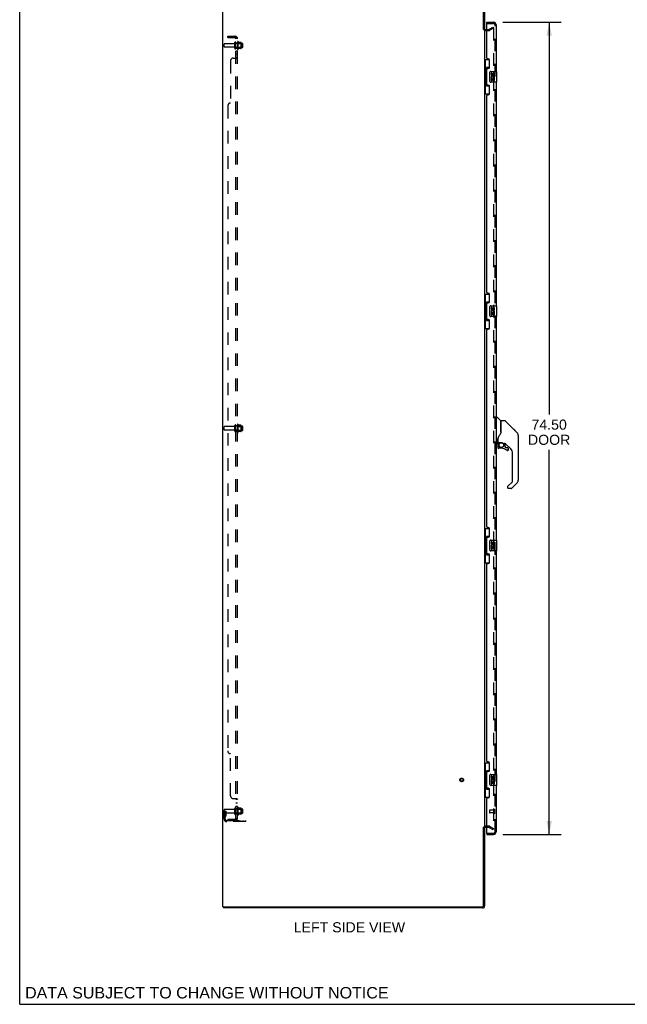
# Model space of a CAD drawing. Header units: inches. Extents: x 0 to 210, y 0 to 136.
# Tile 1 of 23: x 0 to 56, y 0 to 90. Entities that reach past the tile are written whole.
import ezdxf

# ---------------------------------------------------------------- set-up
doc = ezdxf.new("R2010")
doc.units = ezdxf.units.IN
doc.header["$LTSCALE"] = 11.54725
doc.header["$MEASUREMENT"] = 0
doc.linetypes.add('HIDDEN', pattern=[0.2, 0.1, -0.1])
doc.layers.get('0').update_dxf_attribs({"linetype": 'CONTINUOUS'})
for name, color, linetype in [('DEFAULT_2', 8, 'HIDDEN'), ('DIMENSIONS', 7, 'CONTINUOUS'), ('DOOR_ASSEMBLY', 7, 'CONTINUOUS'), ('SUBPANEL', 7, 'CONTINUOUS')]:
    doc.layers.add(name, color=color, linetype=linetype)
doc.styles.get("Standard").update_dxf_attribs({"font": 'arial.ttf'})
doc.dimstyles.new('DIMSTYLE_1', dxfattribs={"dimtxt": 0.92625, "dimasz": 1.235, "dimexe": 0.09, "dimexo": 0.07, "dimgap": 0.0375, "dimtad": 0, "dimtih": 1, "dimtoh": 1, "dimzin": 4, "dimdsep": 46, "dimtxsty": 'Standard', "dimblk": '_FILLED', "dimblk1": '_FILLED', "dimblk2": '_FILLED', "dimcen": 0.09, "dimadec": 3, "dimazin": 1, "dimtfac": 1, "dimtdec": 3, "dimtofl": 0, "dimtmove": 0, "dimatfit": 3, "dimldrblk": '_FILLED', "dimfxl": 0, "dimtolj": 1, "dimtzin": 4, "dimarcsym": 0})

# ---------------------------------------------------------------- blocks, each defined once
blk = doc.blocks.new('_FILLED')
at = {"color": 0, "linetype": 'ByBlock'}
blk.add_solid([(0, 0), (-1, 0.2), (-1, -0.2)], dxfattribs=at)
blk = doc.blocks.new('*D9')
at = {"layer": 'DIMENSIONS', "color": 2, "linetype": 'Continuous'}
for p, q in [((44.302, 90.086), (49.651, 90.086)), ((48.54, 90.086), (48.54, 54.104)), ((48.54, 15.586), (48.54, 50.862)), ((44.302, 15.586), (49.651, 15.586))]:
    blk.add_line(p, q, dxfattribs=at)
at = {"layer": 'DIMENSIONS', "color": 2, "linetype": 'Continuous', "xscale": 1.235, "yscale": 1.235, "zscale": 1.235}
for p, rotation in [((48.54, 90.086), 90), ((48.54, 15.586), 270)]:
    blk.add_blockref('_FILLED', p, dxfattribs=dict(at, rotation=rotation))
at = {"layer": 'DIMENSIONS', "color": 2, "linetype": 'Continuous', "insert": (48.54, 53.641), "char_height": 0.9263, "width": 3.87717, "attachment_point": 2, "line_spacing_factor": 0.9}
blk.add_mtext('74.50\\PDOOR', dxfattribs=at)

msp = doc.modelspace()

# ---------------------------------------------------------------- linework, layer by layer
at = {"color": 7, "linetype": 'Continuous'}
for p, q in [((0, 0), (0, 135.85)), ((42.522, 89.419), (42.626, 89.419)), ((42.522, 16.253), (42.626, 16.253)), ((18.678, 8.94), (18.678, 8.836)), ((0, 0), (209.95, 0))]:
    msp.add_line(p, q, dxfattribs=at)
at = {"color": 3, "linetype": 'Continuous'}
for p, q in [((18.626, 8.94), (18.626, 92.732)), ((42.522, 89.419), (42.522, 92.642)), ((42.626, 92.647), (42.626, 89.419)), ((42.711, 89.44), (42.83, 89.44)), ((42.626, 89.388), (42.626, 16.284)), ((42.522, 9.03), (42.522, 16.253)), ((42.626, 16.253), (42.626, 9.025)), ((42.83, 16.232), (42.711, 16.232)), ((18.626, 8.94), (42.432, 8.94)), ((42.437, 8.836), (18.678, 8.836))]:
    msp.add_line(p, q, dxfattribs=at)
for centre, radius, start, end in [((42.711, 89.525), 0.085, 180, 270), ((42.711, 16.147), 0.085, 90, 180), ((42.432, 9.03), 0.09, 270, 360), ((42.437, 9.025), 0.189, 270, 360)]:
    msp.add_arc(centre, radius, start, end, dxfattribs=at)
at = {"color": 7, "linetype": 'Continuous'}
msp.add_arc((42.437, 9.025), 0.085, 270, 360, dxfattribs=at)
at = {"layer": 'DEFAULT_2', "color": 8, "linetype": 'HIDDEN'}
for p, q in [((42.83, 89.44), (43.031, 89.44)), ((43.047, 89.444), (43.387, 89.641)), ((43.439, 89.551), (43.099, 89.354)), ((43.387, 89.641), (43.439, 89.551)), ((43.439, 89.571), (43.439, 16.102)), ((42.711, 89.336), (43.031, 89.336)), ((18.73, 87.826), (18.73, 88.096)), ((19.658, 88.126), (18.76, 88.126)), ((19.658, 87.796), (18.76, 87.796)), ((19.72, 87.704), (19.72, 88.219)), ((19.83, 87.704), (19.83, 88.219)), ((20.425, 88.149), (19.83, 88.149)), ((20.425, 87.774), (19.83, 87.774)), ((19.955, 88.295), (19.955, 87.627)), ((19.975, 88.145), (19.955, 88.165)), ((19.975, 87.778), (19.955, 87.758)), ((19.975, 88.145), (19.975, 87.778)), ((19.975, 88.145), (20.271, 88.145)), ((19.975, 87.778), (20.271, 87.778)), ((20.025, 87.605), (20.025, 88.317)), ((20.281, 88.239), (20.053, 88.239)), ((20.281, 87.684), (20.053, 87.684)), ((20.271, 88.145), (20.291, 88.165)), ((20.271, 88.145), (20.271, 87.778)), ((20.271, 87.778), (20.291, 87.758)), ((20.291, 88.217), (20.291, 87.705)), ((20.455, 87.804), (20.455, 88.119)), ((18.73, 52.701), (18.73, 52.971)), ((19.658, 53.001), (18.76, 53.001)), ((19.658, 52.671), (18.76, 52.671)), ((19.72, 52.579), (19.72, 53.094)), ((19.83, 52.579), (19.83, 53.094)), ((20.425, 53.024), (19.83, 53.024)), ((20.425, 52.649), (19.83, 52.649)), ((19.955, 53.17), (19.955, 52.502)), ((19.975, 53.02), (19.955, 53.04)), ((19.975, 52.653), (19.955, 52.633)), ((19.975, 53.02), (19.975, 52.653)), ((19.975, 53.02), (20.271, 53.02)), ((19.975, 52.653), (20.271, 52.653)), ((20.025, 52.48), (20.025, 53.192)), ((20.281, 53.114), (20.053, 53.114)), ((20.281, 52.559), (20.053, 52.559)), ((20.271, 53.02), (20.291, 53.04)), ((20.271, 53.02), (20.271, 52.653)), ((20.271, 52.653), (20.291, 52.633)), ((20.291, 53.092), (20.291, 52.58)), ((20.455, 52.679), (20.455, 52.994)), ((20.025, 17.355), (20.025, 18.067)), ((18.73, 17.01), (18.73, 17.846)), ((18.834, 17.711), (18.73, 17.711)), ((19.658, 17.876), (18.76, 17.876)), ((19.658, 17.546), (18.76, 17.546)), ((18.819, 17.365), (18.77, 17.297)), ((18.82, 17.371), (18.82, 17.711)), ((18.82, 17.536), (18.924, 17.536)), ((18.834, 17.711), (18.924, 17.711)), ((18.834, 17.01), (18.834, 17.711)), ((18.903, 17.304), (18.854, 17.236)), ((18.924, 17.371), (18.924, 17.711)), ((19.72, 17.454), (19.72, 17.969)), ((19.83, 17.454), (19.83, 17.969)), ((20.425, 17.899), (19.83, 17.899)), ((20.425, 17.524), (19.83, 17.524)), ((19.955, 18.045), (19.955, 17.377)), ((19.975, 17.895), (19.955, 17.915)), ((19.975, 17.528), (19.955, 17.508)), ((19.975, 17.895), (20.271, 17.895)), ((19.975, 17.895), (19.975, 17.528)), ((19.975, 17.528), (20.271, 17.528)), ((20.281, 17.989), (20.053, 17.989)), ((20.281, 17.434), (20.053, 17.434)), ((20.271, 17.895), (20.291, 17.915)), ((20.271, 17.895), (20.271, 17.528)), ((20.271, 17.528), (20.291, 17.508)), ((20.291, 17.967), (20.291, 17.455)), ((20.455, 17.554), (20.455, 17.869)), ((18.977, 16.867), (20.73, 16.867)), ((20.73, 16.763), (18.977, 16.763)), ((20.227, 16.763), (20.227, 16.867)), ((20.483, 16.763), (20.483, 16.867)), ((20.73, 16.763), (20.73, 16.867)), ((43.031, 16.336), (42.711, 16.336)), ((43.099, 16.318), (43.439, 16.122)), ((43.031, 16.232), (42.83, 16.232)), ((43.047, 16.228), (43.387, 16.032)), ((43.387, 16.032), (43.439, 16.122))]:
    msp.add_line(p, q, dxfattribs=at)
for points in [[(43.422, 89.591), (43.421, 89.591), (43.419, 89.59), (43.418, 89.59), (43.416, 89.589), (43.414, 89.588)], [(43.427, 89.589), (43.425, 89.59), (43.423, 89.59), (43.422, 89.591)], [(43.427, 89.589), (43.429, 89.589), (43.431, 89.588), (43.432, 89.586), (43.434, 89.585), (43.435, 89.583), (43.436, 89.581), (43.437, 89.579), (43.438, 89.577), (43.439, 89.575), (43.439, 89.573), (43.439, 89.571)], [(43.422, 16.082), (43.421, 16.082), (43.419, 16.082), (43.418, 16.082), (43.416, 16.083), (43.414, 16.084)], [(43.439, 16.102), (43.439, 16.099), (43.439, 16.097), (43.438, 16.095), (43.437, 16.093), (43.436, 16.091), (43.435, 16.089), (43.434, 16.087), (43.432, 16.086), (43.431, 16.085), (43.429, 16.084), (43.427, 16.083), (43.425, 16.082), (43.423, 16.082), (43.422, 16.082)]]:
    msp.add_lwpolyline(points, dxfattribs=at)
for radius in [0.164, 0.124]:
    msp.add_circle((40.522, 20.586), radius, dxfattribs=at)
for centre, radius, start, end in [((42.711, 89.525), 0.189, 180, 270), ((43.031, 89.473), 0.033, 270, 300), ((43.031, 89.473), 0.137, 270, 300), ((18.76, 88.096), 0.03, 90, 180), ((18.76, 87.826), 0.03, 180, 270), ((19.658, 88.189), 0.0625, 270, 360), ((19.658, 87.734), 0.0625, 0, 90), ((19.775, 88.219), 0.055, 360, 180), ((19.775, 87.704), 0.055, 180, 0), ((19.994, 88.295), 0.0384, 34.44966, 180), ((19.994, 87.627), 0.0384, 180, 325.55034), ((19.425, 87.961), 0.698, 23.96793, 30.66313), ((19.425, 87.961), 0.698, 329.33687, 336.03207), ((20.072, 88.249), 0.01, 203.96793, 270), ((20.072, 87.674), 0.01, 90, 156.03207), ((20.281, 88.229), 0.01, 5.19383, 90), ((20.281, 87.694), 0.01, 270, 354.80617), ((20.15, 88.217), 0.141, 0, 5.20805), ((20.15, 87.705), 0.141, 354.79195, 360), ((20.425, 88.119), 0.03, 359.99999, 90), ((20.425, 87.804), 0.03, 270, 0.00001), ((18.76, 52.971), 0.03, 90, 180), ((18.76, 52.701), 0.03, 180, 270), ((19.658, 53.064), 0.0625, 270, 360), ((19.658, 52.609), 0.0625, 0, 90), ((19.775, 53.094), 0.055, 360, 180), ((19.775, 52.579), 0.055, 180, 0), ((19.994, 53.17), 0.0384, 34.44966, 180), ((19.994, 52.502), 0.0384, 180, 325.55034), ((19.425, 52.836), 0.698, 23.96793, 30.66313), ((19.425, 52.836), 0.698, 329.33687, 336.03207), ((20.072, 53.124), 0.01, 203.96793, 270), ((20.072, 52.549), 0.01, 90, 156.03207), ((20.281, 53.104), 0.01, 5.19383, 90), ((20.281, 52.569), 0.01, 270, 354.80617), ((20.15, 53.092), 0.141, 0, 5.20805), ((20.15, 52.58), 0.141, 354.79195, 360), ((20.425, 52.994), 0.03, 359.99999, 90), ((20.425, 52.679), 0.03, 270, 0.00001), ((19.994, 18.045), 0.0384, 34.44966, 180), ((19.425, 17.711), 0.698, 23.96793, 30.66313), ((18.76, 17.846), 0.03, 90, 180), ((18.76, 17.576), 0.03, 180, 270), ((18.938, 17.175), 0.208, 144.24611, 180), ((18.81, 17.371), 0.01, 324.24611, 360), ((18.938, 17.175), 0.104, 144.24611, 180), ((18.81, 17.371), 0.114, 324.24611, 360), ((19.658, 17.939), 0.0625, 270, 360), ((19.658, 17.484), 0.0625, 0, 90), ((19.775, 17.969), 0.055, 360, 180), ((19.775, 17.454), 0.055, 180, 0), ((19.994, 17.377), 0.0384, 180, 325.55034), ((19.425, 17.711), 0.698, 329.33687, 336.03207), ((20.072, 17.999), 0.01, 203.96793, 270), ((20.072, 17.424), 0.01, 90, 156.03207), ((20.281, 17.979), 0.01, 5.19383, 90), ((20.281, 17.444), 0.01, 270, 354.80617), ((20.15, 17.967), 0.141, 0, 5.20805), ((20.15, 17.455), 0.141, 354.79195, 360), ((20.425, 17.869), 0.03, 359.99999, 90), ((20.425, 17.554), 0.03, 270, 0.00001), ((18.977, 17.01), 0.246, 180, 270), ((18.977, 17.01), 0.142, 180, 270), ((42.711, 16.147), 0.189, 90, 180), ((43.031, 16.199), 0.137, 60, 90), ((43.031, 16.199), 0.033, 60, 90)]:
    msp.add_arc(centre, radius, start, end, dxfattribs=at)
at = {"layer": 'DOOR_ASSEMBLY', "color": 7, "linetype": 'Continuous'}
for p, q in [((42.83, 89.982), (42.83, 90.086)), ((42.85, 89.982), (42.83, 89.982)), ((42.626, 86.661), (43.067, 86.661)), ((42.665, 86.661), (42.665, 85.636)), ((42.803, 85.926), (42.803, 84.246)), ((43.03, 85.926), (42.803, 85.926)), ((43.03, 86.661), (43.03, 85.881)), ((42.644, 85.636), (42.644, 84.536)), ((42.644, 85.636), (42.766, 85.636)), ((42.766, 85.666), (42.766, 85.687)), ((42.766, 84.536), (42.766, 85.636)), ((43.09, 84.686), (43.09, 85.486)), ((43.189, 85.586), (43.729, 85.586)), ((43.227, 85.432), (43.227, 85.296)), ((43.29, 85.432), (43.227, 85.432)), ((43.227, 84.971), (43.227, 84.74)), ((43.245, 84.971), (43.227, 84.971)), ((43.28, 84.971), (43.307, 84.99)), ((43.28, 84.971), (43.541, 84.971)), ((43.29, 85.296), (43.29, 85.432)), ((43.29, 84.74), (43.29, 84.908)), ((43.29, 84.908), (43.355, 84.908)), ((43.355, 85.358), (43.355, 85.289)), ((43.355, 84.908), (43.355, 84.772)), ((43.416, 85.296), (43.416, 85.338)), ((43.416, 84.772), (43.416, 84.908)), ((43.416, 84.908), (43.479, 84.908)), ((43.471, 85.007), (43.529, 84.982)), ((43.479, 85.338), (43.479, 85.201)), ((43.479, 85.201), (43.541, 85.201)), ((43.479, 84.908), (43.479, 84.74)), ((43.541, 85.201), (43.541, 85.338)), ((43.541, 84.74), (43.541, 84.971)), ((43.744, 84.601), (43.744, 85.571)), ((42.644, 84.536), (42.766, 84.536)), ((42.665, 84.536), (42.665, 83.511)), ((42.766, 84.485), (42.766, 84.506)), ((42.803, 84.246), (43.03, 84.246)), ((43.03, 84.291), (43.03, 83.511)), ((43.729, 84.586), (43.189, 84.586)), ((43.227, 84.74), (43.29, 84.74)), ((43.355, 84.772), (43.416, 84.772)), ((43.479, 84.74), (43.541, 84.74)), ((42.626, 83.511), (43.067, 83.511)), ((42.626, 65.161), (43.067, 65.161)), ((42.665, 65.161), (42.665, 64.136)), ((43.03, 65.161), (43.03, 64.381)), ((42.644, 64.136), (42.644, 63.036)), ((42.644, 64.136), (42.766, 64.136)), ((42.766, 64.166), (42.766, 64.187)), ((42.766, 63.036), (42.766, 64.136)), ((42.803, 64.426), (42.803, 62.746)), ((43.03, 64.426), (42.803, 64.426)), ((43.09, 63.186), (43.09, 63.986)), ((43.189, 64.086), (43.729, 64.086)), ((43.227, 63.932), (43.227, 63.796)), ((43.29, 63.932), (43.227, 63.932)), ((43.227, 63.471), (43.227, 63.24)), ((43.245, 63.471), (43.227, 63.471)), ((43.227, 63.24), (43.29, 63.24)), ((43.28, 63.471), (43.307, 63.49)), ((43.28, 63.471), (43.541, 63.471)), ((43.29, 63.796), (43.29, 63.932)), ((43.29, 63.24), (43.29, 63.408)), ((43.29, 63.408), (43.355, 63.408)), ((43.355, 63.858), (43.355, 63.789)), ((43.355, 63.408), (43.355, 63.272)), ((43.355, 63.272), (43.416, 63.272)), ((43.416, 63.796), (43.416, 63.838)), ((43.416, 63.272), (43.416, 63.408)), ((43.416, 63.408), (43.479, 63.408)), ((43.471, 63.507), (43.529, 63.482)), ((43.479, 63.838), (43.479, 63.701)), ((43.479, 63.701), (43.541, 63.701)), ((43.479, 63.408), (43.479, 63.24)), ((43.479, 63.24), (43.541, 63.24)), ((43.541, 63.701), (43.541, 63.838)), ((43.541, 63.24), (43.541, 63.471)), ((43.744, 63.101), (43.744, 64.071)), ((42.644, 63.036), (42.766, 63.036)), ((42.665, 63.036), (42.665, 62.011)), ((42.766, 62.985), (42.766, 63.006)), ((42.803, 62.746), (43.03, 62.746)), ((43.03, 62.791), (43.03, 62.011)), ((43.729, 63.086), (43.189, 63.086)), ((42.626, 62.011), (43.067, 62.011)), ((43.724, 53.781), (43.684, 53.781)), ((43.724, 51.466), (43.724, 53.832)), ((43.732, 53.84), (43.786, 53.84)), ((44.109, 53.534), (43.814, 53.828)), ((44.117, 53.513), (44.117, 52.461)), ((44.125, 52.473), (44.125, 53.517)), ((44.486, 53.525), (44.133, 53.525)), ((44.542, 53.502), (45.585, 52.459)), ((44.117, 52.649), (44.119, 52.649)), ((45.28, 52.765), (45.279, 52.765)), ((45.585, 52.459), (45.291, 52.753)), ((43.724, 51.517), (43.684, 51.517)), ((43.842, 51.903), (43.842, 51.9)), ((43.842, 51.9), (43.842, 51.497)), ((43.849, 51.858), (43.85, 51.86)), ((43.851, 51.929), (43.85, 51.905)), ((43.85, 51.549), (43.85, 51.905)), ((43.869, 51.529), (44.165, 51.529)), ((43.969, 51.529), (43.903, 51.464)), ((44.165, 51.529), (44.168, 51.529)), ((45.652, 52.369), (45.652, 52.369)), ((45.7, 52.181), (45.7, 48.078)), ((43.803, 51.458), (43.732, 51.458)), ((43.846, 51.325), (43.846, 51.087)), ((43.848, 51.325), (43.857, 51.325)), ((43.857, 51.087), (43.848, 51.087)), ((43.909, 51.459), (43.907, 51.461)), ((43.911, 51.456), (43.909, 51.459)), ((44.161, 51.009), (43.925, 51.009)), ((44.362, 51.458), (44.438, 51.458)), ((44.476, 51.454), (44.476, 51.171)), ((44.479, 51.163), (44.551, 51.091)), ((45.015, 50.962), (44.52, 51.457)), ((44.559, 51.087), (44.712, 51.087)), ((44.789, 50.889), (44.78, 50.889)), ((44.791, 51.009), (44.791, 50.889)), ((45.188, 47.992), (45.188, 50.544)), ((44.734, 47.505), (45.165, 47.937)), ((44.716, 47.463), (44.716, 47.403)), ((44.73, 47.501), (44.729, 47.5)), ((45.077, 47.324), (44.795, 47.324)), ((45.585, 47.799), (45.133, 47.347)), ((42.626, 43.661), (43.067, 43.661)), ((42.665, 43.661), (42.665, 42.636)), ((43.03, 43.661), (43.03, 42.881)), ((42.644, 42.636), (42.766, 42.636)), ((42.644, 42.636), (42.644, 41.536)), ((42.766, 42.666), (42.766, 42.687)), ((42.766, 41.536), (42.766, 42.636)), ((43.03, 42.926), (42.803, 42.926)), ((42.803, 42.926), (42.803, 41.246)), ((43.09, 41.686), (43.09, 42.486)), ((43.189, 42.586), (43.729, 42.586)), ((43.744, 41.601), (43.744, 42.571)), ((43.729, 41.586), (43.189, 41.586)), ((43.29, 42.432), (43.227, 42.432)), ((43.227, 42.432), (43.227, 42.296)), ((43.245, 41.971), (43.227, 41.971)), ((43.227, 41.971), (43.227, 41.74)), ((43.227, 41.74), (43.29, 41.74)), ((43.28, 41.971), (43.307, 41.99)), ((43.28, 41.971), (43.541, 41.971)), ((43.29, 42.296), (43.29, 42.432)), ((43.29, 41.908), (43.355, 41.908)), ((43.29, 41.74), (43.29, 41.908)), ((43.355, 42.358), (43.355, 42.289)), ((43.355, 41.908), (43.355, 41.772)), ((43.355, 41.772), (43.416, 41.772)), ((43.416, 42.296), (43.416, 42.338)), ((43.416, 41.908), (43.479, 41.908)), ((43.416, 41.772), (43.416, 41.908)), ((43.471, 42.007), (43.529, 41.982)), ((43.479, 42.338), (43.479, 42.201)), ((43.479, 42.201), (43.541, 42.201)), ((43.479, 41.908), (43.479, 41.74)), ((43.479, 41.74), (43.541, 41.74)), ((43.541, 42.201), (43.541, 42.338)), ((43.541, 41.74), (43.541, 41.971)), ((42.644, 41.536), (42.766, 41.536)), ((42.665, 41.536), (42.665, 40.511)), ((42.766, 41.485), (42.766, 41.506)), ((42.803, 41.246), (43.03, 41.246)), ((43.03, 41.291), (43.03, 40.511)), ((42.626, 40.511), (43.067, 40.511)), ((42.626, 22.161), (43.067, 22.161)), ((42.665, 22.161), (42.665, 21.136)), ((43.03, 22.161), (43.03, 21.381)), ((42.644, 21.136), (42.766, 21.136)), ((42.644, 21.136), (42.644, 20.036)), ((42.766, 21.166), (42.766, 21.187)), ((42.766, 20.036), (42.766, 21.136)), ((43.03, 21.426), (42.803, 21.426)), ((42.803, 21.426), (42.803, 19.746)), ((43.09, 20.186), (43.09, 20.986)), ((43.189, 21.086), (43.729, 21.086)), ((43.29, 20.932), (43.227, 20.932)), ((43.227, 20.932), (43.227, 20.796)), ((43.29, 20.796), (43.29, 20.932)), ((43.355, 20.858), (43.355, 20.789)), ((43.416, 20.796), (43.416, 20.838)), ((43.479, 20.838), (43.479, 20.701)), ((43.541, 20.701), (43.541, 20.838)), ((43.744, 20.101), (43.744, 21.071)), ((42.644, 20.036), (42.766, 20.036)), ((42.665, 20.036), (42.665, 19.011)), ((42.766, 19.985), (42.766, 20.006)), ((43.729, 20.086), (43.189, 20.086)), ((43.245, 20.471), (43.227, 20.471)), ((43.227, 20.471), (43.227, 20.24)), ((43.227, 20.24), (43.29, 20.24)), ((43.28, 20.471), (43.307, 20.49)), ((43.28, 20.471), (43.541, 20.471)), ((43.29, 20.408), (43.355, 20.408)), ((43.29, 20.24), (43.29, 20.408)), ((43.355, 20.408), (43.355, 20.272)), ((43.355, 20.272), (43.416, 20.272)), ((43.416, 20.408), (43.479, 20.408)), ((43.416, 20.272), (43.416, 20.408)), ((43.471, 20.507), (43.529, 20.482)), ((43.479, 20.701), (43.541, 20.701)), ((43.479, 20.408), (43.479, 20.24)), ((43.479, 20.24), (43.541, 20.24)), ((43.541, 20.24), (43.541, 20.471)), ((42.626, 19.011), (43.067, 19.011)), ((42.803, 19.746), (43.03, 19.746)), ((43.03, 19.791), (43.03, 19.011)), ((42.83, 15.69), (42.85, 15.69)), ((42.83, 15.69), (42.83, 15.586))]:
    msp.add_line(p, q, dxfattribs=at)
at = {"layer": 'DOOR_ASSEMBLY', "color": 3, "linetype": 'Continuous'}
for p, q in [((42.83, 90.086), (43.438, 90.086)), ((42.83, 86.794), (42.83, 89.962)), ((43.684, 89.84), (43.684, 85.586)), ((42.95, 86.734), (42.89, 86.734)), ((42.89, 85.854), (42.95, 85.854)), ((43.08, 85.984), (43.08, 86.604)), ((42.83, 84.379), (42.83, 85.794)), ((42.95, 84.319), (42.89, 84.319)), ((43.08, 83.569), (43.08, 84.189)), ((43.684, 84.586), (43.684, 64.086)), ((42.83, 65.294), (42.83, 83.379)), ((42.89, 83.439), (42.95, 83.439)), ((42.95, 65.234), (42.89, 65.234)), ((43.08, 64.484), (43.08, 65.104)), ((42.83, 62.879), (42.83, 64.294)), ((42.89, 64.354), (42.95, 64.354)), ((42.95, 62.819), (42.89, 62.819)), ((43.08, 62.069), (43.08, 62.689)), ((43.684, 63.086), (43.684, 42.586)), ((42.83, 43.794), (42.83, 61.879)), ((42.89, 61.939), (42.95, 61.939)), ((42.95, 43.734), (42.89, 43.734)), ((43.08, 42.984), (43.08, 43.604)), ((42.83, 41.379), (42.83, 42.794)), ((42.89, 42.854), (42.95, 42.854)), ((43.684, 41.586), (43.684, 21.086)), ((42.95, 41.319), (42.89, 41.319)), ((43.08, 40.569), (43.08, 41.189)), ((42.83, 22.294), (42.83, 40.379)), ((42.89, 40.439), (42.95, 40.439)), ((42.95, 22.234), (42.89, 22.234)), ((43.08, 21.484), (43.08, 22.104)), ((42.83, 19.879), (42.83, 21.294)), ((42.89, 21.354), (42.95, 21.354)), ((43.684, 20.086), (43.684, 15.833)), ((42.95, 19.819), (42.89, 19.819)), ((43.08, 19.069), (43.08, 19.689)), ((42.83, 15.71), (42.83, 18.879)), ((42.89, 18.939), (42.95, 18.939)), ((42.83, 15.586), (43.438, 15.586))]:
    msp.add_line(p, q, dxfattribs=at)
at = {"layer": 'DOOR_ASSEMBLY', "color": 8, "linetype": 'HIDDEN'}
for p, q in [((42.85, 89.982), (43.438, 89.982)), ((43.58, 15.833), (43.58, 89.84)), ((43.08, 17.804), (43.08, 17.576)), ((43.537, 17.814), (43.09, 17.814)), ((43.537, 17.566), (43.09, 17.566)), ((43.537, 17.832), (43.537, 17.548)), ((42.85, 15.69), (43.438, 15.69))]:
    msp.add_line(p, q, dxfattribs=at)
at = {"layer": 'DOOR_ASSEMBLY', "color": 7, "linetype": 'Continuous'}
for points in [[(42.803, 85.902), (42.804, 85.899), (42.804, 85.895), (42.805, 85.891), (42.806, 85.887), (42.808, 85.882), (42.81, 85.877), (42.813, 85.872), (42.815, 85.866), (42.819, 85.859), (42.823, 85.852), (42.827, 85.845), (42.832, 85.837), (42.837, 85.829), (42.839, 85.825)], [(43.09, 85.486), (43.09, 85.492), (43.09, 85.499), (43.091, 85.505), (43.093, 85.511), (43.094, 85.517), (43.096, 85.522)], [(42.839, 84.347), (42.837, 84.344), (42.832, 84.335), (42.827, 84.327), (42.823, 84.32), (42.819, 84.313), (42.815, 84.307), (42.813, 84.301), (42.81, 84.295), (42.808, 84.29), (42.806, 84.285), (42.805, 84.281), (42.804, 84.277), (42.804, 84.273), (42.803, 84.27)], [(43.096, 84.65), (43.094, 84.656), (43.093, 84.661), (43.091, 84.667), (43.09, 84.674), (43.09, 84.68), (43.09, 84.686)], [(42.803, 64.402), (42.804, 64.399), (42.804, 64.395), (42.805, 64.391), (42.806, 64.387), (42.808, 64.382), (42.81, 64.377), (42.813, 64.372), (42.815, 64.366), (42.819, 64.359), (42.823, 64.352), (42.827, 64.345), (42.832, 64.337), (42.837, 64.329), (42.839, 64.325)], [(43.09, 63.986), (43.09, 63.992), (43.09, 63.999), (43.091, 64.005), (43.093, 64.011), (43.094, 64.017), (43.096, 64.022)], [(42.839, 62.847), (42.837, 62.844), (42.832, 62.835), (42.827, 62.827), (42.823, 62.82), (42.819, 62.813), (42.815, 62.807), (42.813, 62.801), (42.81, 62.795), (42.808, 62.79), (42.806, 62.785), (42.805, 62.781), (42.804, 62.777), (42.804, 62.773), (42.803, 62.77)], [(43.096, 63.15), (43.094, 63.156), (43.093, 63.161), (43.091, 63.167), (43.09, 63.174), (43.09, 63.18), (43.09, 63.186)], [(44.542, 53.502), (44.534, 53.509), (44.526, 53.514), (44.517, 53.519), (44.507, 53.522), (44.497, 53.524), (44.486, 53.525)], [(44.125, 52.482), (44.104, 52.424), (44.074, 52.356), (44.037, 52.285), (43.995, 52.214), (43.948, 52.14), (43.903, 52.075)], [(44.119, 52.649), (44.122, 52.647), (44.124, 52.646), (44.125, 52.645), (44.125, 52.643), (44.125, 52.642)], [(45.693, 52.258), (45.685, 52.288), (45.672, 52.328), (45.654, 52.366), (45.632, 52.402), (45.606, 52.436), (45.585, 52.459)], [(43.842, 51.907), (43.842, 51.905), (43.842, 51.903)], [(43.842, 51.808), (43.842, 51.815), (43.842, 51.821), (43.843, 51.828), (43.844, 51.835), (43.845, 51.841), (43.846, 51.848)], [(43.846, 51.847), (43.847, 51.851), (43.848, 51.855), (43.849, 51.858)], [(43.903, 52.075), (43.892, 52.059), (43.877, 52.03), (43.865, 51.998), (43.856, 51.964), (43.851, 51.929)], [(44.168, 51.529), (44.182, 51.529), (44.195, 51.528), (44.208, 51.526), (44.221, 51.523), (44.233, 51.52), (44.244, 51.517), (44.255, 51.513), (44.264, 51.509), (44.274, 51.505), (44.282, 51.501), (44.29, 51.497), (44.298, 51.493), (44.304, 51.489), (44.311, 51.486), (44.316, 51.482), (44.321, 51.479), (44.326, 51.476), (44.334, 51.47)], [(43.848, 51.325), (43.849, 51.34), (43.85, 51.355), (43.853, 51.37), (43.858, 51.385), (43.863, 51.4), (43.869, 51.413), (43.877, 51.427), (43.885, 51.439), (43.895, 51.451), (43.905, 51.463)], [(43.925, 51.011), (43.916, 51.011), (43.908, 51.013), (43.899, 51.015), (43.891, 51.018), (43.884, 51.023), (43.877, 51.028), (43.87, 51.033), (43.865, 51.04), (43.86, 51.047), (43.856, 51.054), (43.852, 51.062), (43.85, 51.07), (43.849, 51.079), (43.848, 51.087)], [(43.911, 51.456), (43.902, 51.446), (43.893, 51.434), (43.884, 51.422), (43.877, 51.409), (43.871, 51.396), (43.866, 51.382), (43.862, 51.368), (43.859, 51.354), (43.858, 51.34), (43.857, 51.325)], [(43.857, 51.087), (43.858, 51.08), (43.859, 51.072), (43.861, 51.065), (43.864, 51.058), (43.868, 51.051), (43.872, 51.045), (43.877, 51.04), (43.883, 51.035), (43.889, 51.03), (43.895, 51.027), (43.902, 51.024), (43.91, 51.021), (43.917, 51.02), (43.925, 51.02)], [(43.907, 51.461), (43.906, 51.462), (43.906, 51.462), (43.905, 51.463), (43.905, 51.463)], [(43.925, 51.011), (43.925, 51.011), (43.925, 51.012), (43.925, 51.012), (43.925, 51.013), (43.925, 51.015), (43.925, 51.016), (43.925, 51.02)], [(44.334, 51.47), (44.338, 51.468), (44.341, 51.466), (44.344, 51.464), (44.346, 51.463), (44.349, 51.461)], [(44.349, 51.461), (44.352, 51.46), (44.356, 51.459), (44.36, 51.458)], [(44.712, 50.813), (44.703, 50.813), (44.694, 50.815), (44.686, 50.817), (44.678, 50.821), (44.67, 50.825), (44.663, 50.83)], [(44.669, 50.837), (44.675, 50.832), (44.682, 50.829), (44.689, 50.826), (44.696, 50.823), (44.704, 50.822), (44.711, 50.822), (44.719, 50.822), (44.727, 50.823), (44.734, 50.825), (44.741, 50.828), (44.748, 50.832), (44.754, 50.836), (44.76, 50.841), (44.765, 50.847), (44.769, 50.853), (44.773, 50.86), (44.776, 50.867), (44.778, 50.874), (44.78, 50.882), (44.78, 50.889)], [(44.789, 50.889), (44.788, 50.881), (44.787, 50.872), (44.784, 50.864), (44.781, 50.856), (44.777, 50.849), (44.772, 50.842), (44.766, 50.835), (44.76, 50.829), (44.753, 50.824), (44.745, 50.82), (44.737, 50.817), (44.729, 50.815), (44.721, 50.813), (44.712, 50.813)], [(44.734, 47.505), (44.733, 47.504), (44.732, 47.504), (44.731, 47.503), (44.731, 47.502), (44.73, 47.501)], [(42.803, 42.902), (42.804, 42.899), (42.804, 42.895), (42.805, 42.891), (42.806, 42.887), (42.808, 42.882), (42.81, 42.877), (42.813, 42.872), (42.815, 42.866), (42.819, 42.859), (42.823, 42.852), (42.827, 42.845), (42.832, 42.837), (42.837, 42.829), (42.839, 42.825)], [(43.09, 42.486), (43.09, 42.492), (43.09, 42.499), (43.091, 42.505), (43.093, 42.511), (43.094, 42.517), (43.096, 42.522)], [(43.096, 41.65), (43.094, 41.656), (43.093, 41.661), (43.091, 41.667), (43.09, 41.674), (43.09, 41.68), (43.09, 41.686)], [(42.839, 41.347), (42.837, 41.344), (42.832, 41.335), (42.827, 41.327), (42.823, 41.32), (42.819, 41.313), (42.815, 41.307), (42.813, 41.301), (42.81, 41.295), (42.808, 41.29), (42.806, 41.285), (42.805, 41.281), (42.804, 41.277), (42.804, 41.273), (42.803, 41.27)], [(42.803, 21.402), (42.804, 21.399), (42.804, 21.395), (42.805, 21.391), (42.806, 21.387), (42.808, 21.382), (42.81, 21.377), (42.813, 21.372), (42.815, 21.366), (42.819, 21.359), (42.823, 21.352), (42.827, 21.345), (42.832, 21.337), (42.837, 21.329), (42.839, 21.325)], [(43.09, 20.986), (43.09, 20.992), (43.09, 20.999), (43.091, 21.005), (43.093, 21.011), (43.094, 21.017), (43.096, 21.022)], [(43.096, 20.15), (43.094, 20.156), (43.093, 20.161), (43.091, 20.167), (43.09, 20.174), (43.09, 20.18), (43.09, 20.186)], [(42.839, 19.847), (42.837, 19.844), (42.832, 19.835), (42.827, 19.827), (42.823, 19.82), (42.819, 19.813), (42.815, 19.807), (42.813, 19.801), (42.81, 19.795), (42.808, 19.79), (42.806, 19.785), (42.805, 19.781), (42.804, 19.777), (42.804, 19.773), (42.803, 19.77)]]:
    msp.add_lwpolyline(points, dxfattribs=at)
msp.add_circle((44.161, 51.304), 0.217, dxfattribs=at)
at = {"layer": 'DOOR_ASSEMBLY', "color": 3, "linetype": 'Continuous'}
for centre, radius, start, end in [((42.85, 89.962), 0.02, 90, 180), ((43.438, 89.84), 0.246, 0, 90), ((42.89, 86.794), 0.06, 180, 270), ((42.95, 86.604), 0.13, 0, 90), ((42.89, 85.794), 0.06, 90, 180), ((42.95, 85.984), 0.13, 270, 360), ((42.89, 84.379), 0.06, 180, 270), ((42.95, 84.189), 0.13, 0, 90), ((42.89, 83.379), 0.06, 90, 180), ((42.95, 83.569), 0.13, 270, 360), ((42.89, 65.294), 0.06, 180, 270), ((42.95, 65.104), 0.13, 0, 90), ((42.89, 64.294), 0.06, 90, 180), ((42.95, 64.484), 0.13, 270, 360), ((42.89, 62.879), 0.06, 180, 270), ((42.95, 62.689), 0.13, 0, 90), ((42.89, 61.879), 0.06, 90, 180), ((42.95, 62.069), 0.13, 270, 360), ((42.89, 43.794), 0.06, 180, 270), ((42.95, 43.604), 0.13, 0, 90), ((42.89, 42.794), 0.06, 90, 180), ((42.95, 42.984), 0.13, 270, 360), ((42.89, 41.379), 0.06, 180, 270), ((42.95, 41.189), 0.13, 0, 90), ((42.89, 40.379), 0.06, 90, 180), ((42.95, 40.569), 0.13, 270, 360), ((42.89, 22.294), 0.06, 180, 270), ((42.95, 22.104), 0.13, 0, 90), ((42.89, 21.294), 0.06, 90, 180), ((42.95, 21.484), 0.13, 270, 360), ((42.89, 19.879), 0.06, 180, 270), ((42.95, 19.689), 0.13, 0, 90), ((42.95, 19.069), 0.13, 270, 360), ((42.89, 18.879), 0.06, 90, 180), ((42.85, 15.71), 0.02, 180, 270), ((43.438, 15.833), 0.246, 270, 360)]:
    msp.add_arc(centre, radius, start, end, dxfattribs=at)
at = {"layer": 'DOOR_ASSEMBLY', "color": 8, "linetype": 'HIDDEN'}
for centre, radius, start, end in [((43.438, 89.84), 0.142, 0, 90), ((43.09, 17.804), 0.01, 90, 180), ((43.09, 17.576), 0.01, 180, 270), ((43.559, 17.832), 0.0215, 0, 180), ((43.559, 17.548), 0.0215, 180, 360), ((43.438, 15.833), 0.142, 270, 360)]:
    msp.add_arc(centre, radius, start, end, dxfattribs=at)
at = {"layer": 'DOOR_ASSEMBLY', "color": 7, "linetype": 'Continuous'}
for centre, radius, start, end in [((43.52, 89.696), 0.26, 90, 92.59369), ((43.189, 85.486), 0.1, 90, 158.79459), ((43.321, 85.296), 0.0943, 180, 360), ((43.381, 85.044), 0.154, 161.41988, 206.19629), ((43.384, 85.044), 0.157, 336.59665, 161.87913), ((43.384, 85.044), 0.157, 205.73705, 207.8532), ((43.321, 85.296), 0.0314, 180, 261.22946), ((43.384, 85.044), 0.0943, 336.59665, 215.11217), ((43.321, 85.3), 0.0362, 263.42855, 341.76278), ((43.447, 85.338), 0.0943, 68.69989, 167.43379), ((43.447, 85.338), 0.0314, 0, 180.04847), ((43.447, 85.338), 0.0943, 0, 68.67039), ((43.729, 85.571), 0.015, 0, 90), ((43.189, 84.686), 0.1, 201.20502, 270), ((43.729, 84.601), 0.015, 270, 360), ((43.189, 63.986), 0.1, 90, 158.79459), ((43.321, 63.796), 0.0943, 180, 360), ((43.381, 63.544), 0.154, 161.41988, 206.19629), ((43.384, 63.544), 0.157, 336.59665, 161.87913), ((43.384, 63.544), 0.157, 205.73705, 207.8532), ((43.321, 63.796), 0.0314, 180, 261.22946), ((43.384, 63.544), 0.0943, 336.59665, 215.11217), ((43.321, 63.8), 0.0362, 263.42855, 341.76278), ((43.447, 63.838), 0.0943, 68.69989, 167.43379), ((43.447, 63.838), 0.0314, 0, 180.04847), ((43.447, 63.838), 0.0943, 0, 68.67039), ((43.729, 64.071), 0.015, 0, 90), ((43.189, 63.186), 0.1, 201.20502, 270), ((43.729, 63.101), 0.015, 270, 360), ((43.732, 53.832), 0.00787, 90, 180), ((43.786, 53.801), 0.0394, 45, 90), ((44.088, 53.513), 0.0295, 0, 45), ((44.106, 53.343), 0.0197, 306.99405, 360), ((44.133, 53.517), 0.00787, 90, 180), ((45.306, 52.181), 0.394, 20.94788, 45), ((43.803, 51.497), 0.0394, 270, 360), ((43.869, 51.549), 0.0197, 180, 270), ((45.306, 52.181), 0.394, 0, 11.2904), ((43.732, 51.466), 0.00787, 180, 270), ((44.043, 51.325), 0.197, 135, 180), ((43.925, 51.087), 0.0787, 180, 270), ((44.161, 50.221), 0.787, 50.4788, 90), ((44.438, 51.261), 0.197, 50.64978, 90), ((44.488, 51.171), 0.0118, 180, 225), ((44.559, 51.099), 0.0118, 225, 270), ((44.712, 50.889), 0.0787, 230.4788, 360), ((44.712, 51.009), 0.0787, 0, 90), ((44.598, 50.544), 0.591, 0, 45), ((45.11, 47.992), 0.0787, 315, 360), ((45.306, 48.078), 0.394, 315, 360), ((44.775, 47.463), 0.0591, 141.13263, 180), ((44.795, 47.403), 0.0787, 180, 270), ((45.077, 47.403), 0.0787, 270, 315), ((43.189, 42.486), 0.1, 90, 158.79459), ((43.729, 42.571), 0.015, 0, 90), ((43.189, 41.686), 0.1, 201.20502, 270), ((43.321, 42.296), 0.0943, 180, 360), ((43.381, 42.044), 0.154, 161.41988, 206.19629), ((43.384, 42.044), 0.157, 336.59665, 161.87913), ((43.384, 42.044), 0.157, 205.73705, 207.8532), ((43.321, 42.296), 0.0314, 180, 261.22946), ((43.384, 42.044), 0.0943, 336.59665, 215.11217), ((43.321, 42.3), 0.0362, 263.42855, 341.76278), ((43.447, 42.338), 0.0943, 68.69989, 167.43379), ((43.447, 42.338), 0.0314, 0, 180.04847), ((43.447, 42.338), 0.0943, 0, 68.67039), ((43.729, 41.601), 0.015, 270, 360), ((43.189, 20.986), 0.1, 90, 158.79459), ((43.321, 20.796), 0.0943, 180, 360), ((43.321, 20.796), 0.0314, 180, 261.22946), ((43.321, 20.8), 0.0362, 263.42855, 341.76278), ((43.447, 20.838), 0.0943, 68.69989, 167.43379), ((43.447, 20.838), 0.0314, 0, 180.04847), ((43.447, 20.838), 0.0943, 0, 68.67039), ((43.729, 21.071), 0.015, 0, 90), ((43.189, 20.186), 0.1, 201.20502, 270), ((43.381, 20.544), 0.154, 161.41988, 206.19629), ((43.384, 20.544), 0.157, 336.59665, 161.87913), ((43.384, 20.544), 0.157, 205.73705, 207.8532), ((43.384, 20.544), 0.0943, 336.59665, 215.11217), ((43.729, 20.101), 0.015, 270, 360), ((43.52, 15.976), 0.26, 267.40631, 270)]:
    msp.add_arc(centre, radius, start, end, dxfattribs=at)
for centre, start_param, end_param in [((42.871, 85.677), 0.699287, 1.51401), ((42.871, 85.677), -4.655602, -3.84088), ((42.871, 84.496), 0.699287, 1.51401), ((42.871, 84.496), -4.655602, -3.84088), ((42.871, 64.177), 0.699287, 1.51401), ((42.871, 64.177), -4.655602, -3.84088), ((42.871, 62.996), 0.699287, 1.51401), ((42.871, 62.996), -4.655602, -3.84088), ((42.871, 42.677), 0.699287, 1.51401), ((42.871, 42.677), -4.655602, -3.84088), ((42.871, 41.496), 0.699287, 1.51401), ((42.871, 41.496), -4.655602, -3.84088), ((42.871, 21.177), 0.699287, 1.51401), ((42.871, 21.177), -4.655602, -3.84088), ((42.871, 19.996), 0.699287, 1.51401), ((42.871, 19.996), -4.655602, -3.84088)]:
    msp.add_ellipse(centre, major_axis=(0, 0.18), ratio=0.579493, start_param=start_param, end_param=end_param, dxfattribs=at)
at = {"layer": 'SUBPANEL', "color": 8, "linetype": 'HIDDEN'}
for p, q in [((19.08, 88.68), (19.08, 88.805)), ((19.08, 88.805), (19.718, 88.805)), ((19.08, 88.68), (19.718, 88.68)), ((19.33, 88.68), (19.33, 88.805)), ((19.901, 88.718), (19.805, 88.639)), ((19.83, 16.992), (19.83, 88.68)), ((19.83, 88.68), (19.955, 88.68)), ((19.955, 16.992), (19.955, 88.68)), ((19.83, 88.211), (19.955, 88.211)), ((19.83, 87.711), (19.955, 87.711)), ((19.58, 86.805), (19.901, 86.805)), ((19.83, 87.483), (19.955, 87.483)), ((19.83, 87.202), (19.955, 87.202)), ((19.83, 86.84), (19.955, 86.84)), ((19.929, 86.819), (19.933, 86.82)), ((19.33, 86.555), (19.33, 82.68)), ((19.08, 82.43), (19.08, 23.242)), ((19.83, 53.086), (19.955, 53.086)), ((19.83, 52.586), (19.955, 52.586)), ((19.33, 19.117), (19.33, 22.992)), ((19.58, 18.867), (19.901, 18.867)), ((19.804, 18.864), (19.804, 18.862)), ((19.805, 18.867), (19.805, 18.866)), ((19.83, 18.832), (19.955, 18.832)), ((19.83, 18.47), (19.955, 18.47)), ((19.83, 18.189), (19.955, 18.189)), ((19.83, 17.961), (19.955, 17.961)), ((19.83, 17.461), (19.955, 17.461)), ((19.08, 16.992), (19.718, 16.992)), ((19.08, 16.992), (19.08, 16.867)), ((19.718, 16.867), (19.08, 16.867)), ((19.33, 16.992), (19.33, 16.867)), ((19.901, 16.954), (19.805, 17.033)), ((19.83, 16.992), (19.955, 16.992))]:
    msp.add_line(p, q, dxfattribs=at)
for points in [[(19.805, 88.639), (19.805, 88.64), (19.804, 88.64), (19.804, 88.641), (19.805, 88.642), (19.805, 88.643), (19.806, 88.644), (19.807, 88.646), (19.808, 88.647), (19.809, 88.649), (19.811, 88.651), (19.812, 88.652)], [(19.812, 88.652), (19.816, 88.656), (19.818, 88.658), (19.82, 88.66), (19.822, 88.663), (19.824, 88.665), (19.825, 88.667), (19.827, 88.67), (19.828, 88.672), (19.829, 88.674), (19.83, 88.676), (19.83, 88.678), (19.83, 88.68)], [(19.826, 88.657), (19.826, 88.657), (19.826, 88.657), (19.827, 88.657), (19.827, 88.657), (19.827, 88.657), (19.828, 88.658), (19.828, 88.658), (19.829, 88.658), (19.829, 88.659), (19.83, 88.659), (19.83, 88.659), (19.831, 88.66), (19.831, 88.66), (19.832, 88.66), (19.833, 88.661), (19.833, 88.661), (19.834, 88.661), (19.835, 88.662), (19.835, 88.662), (19.836, 88.662), (19.837, 88.663), (19.837, 88.663), (19.838, 88.663), (19.839, 88.664), (19.84, 88.664), (19.84, 88.664), (19.841, 88.665), (19.842, 88.665), (19.843, 88.665), (19.844, 88.666), (19.844, 88.666), (19.845, 88.667), (19.846, 88.667), (19.847, 88.667), (19.848, 88.668), (19.849, 88.668), (19.849, 88.668), (19.85, 88.669), (19.851, 88.669), (19.852, 88.669), (19.853, 88.67), (19.854, 88.67), (19.855, 88.671), (19.856, 88.671), (19.857, 88.671), (19.858, 88.672), (19.859, 88.672), (19.86, 88.672), (19.861, 88.673), (19.862, 88.673), (19.864, 88.674), (19.865, 88.674), (19.866, 88.674), (19.867, 88.675), (19.868, 88.675), (19.869, 88.675), (19.87, 88.676), (19.871, 88.676), (19.872, 88.676), (19.873, 88.676), (19.874, 88.677), (19.875, 88.677), (19.876, 88.677), (19.877, 88.678), (19.878, 88.678), (19.879, 88.678), (19.88, 88.678), (19.881, 88.678), (19.882, 88.679), (19.883, 88.679), (19.884, 88.679), (19.885, 88.679), (19.886, 88.679), (19.887, 88.679), (19.887, 88.68), (19.888, 88.68), (19.889, 88.68), (19.889, 88.68), (19.89, 88.68), (19.89, 88.68), (19.89, 88.68)], [(19.83, 88.66), (19.83, 88.66), (19.829, 88.659), (19.829, 88.659), (19.829, 88.658), (19.828, 88.658), (19.828, 88.658), (19.827, 88.657), (19.827, 88.657), (19.827, 88.657), (19.827, 88.657), (19.826, 88.657)], [(19.89, 88.68), (19.89, 88.68), (19.89, 88.68), (19.89, 88.68), (19.89, 88.68), (19.89, 88.68), (19.889, 88.68), (19.889, 88.68), (19.888, 88.68), (19.887, 88.68), (19.887, 88.68)], [(19.901, 88.718), (19.903, 88.716), (19.906, 88.714), (19.909, 88.712), (19.912, 88.71), (19.915, 88.708), (19.918, 88.706), (19.922, 88.705), (19.926, 88.703)], [(19.926, 88.703), (19.933, 88.7), (19.936, 88.699), (19.939, 88.697), (19.942, 88.695), (19.945, 88.694), (19.948, 88.692), (19.95, 88.69), (19.952, 88.688), (19.953, 88.687), (19.954, 88.685), (19.955, 88.683), (19.955, 88.681), (19.955, 88.68)], [(19.805, 86.805), (19.805, 86.807), (19.804, 86.808), (19.804, 86.81), (19.805, 86.812), (19.805, 86.813), (19.806, 86.815), (19.807, 86.816), (19.808, 86.818), (19.809, 86.819), (19.811, 86.821), (19.812, 86.822), (19.814, 86.823)], [(19.805, 86.805), (19.805, 86.807), (19.804, 86.808), (19.804, 86.81), (19.805, 86.812)], [(19.806, 86.815), (19.807, 86.816), (19.808, 86.818), (19.809, 86.819), (19.811, 86.821), (19.812, 86.822), (19.814, 86.823), (19.816, 86.825)], [(19.816, 86.825), (19.82, 86.827), (19.822, 86.829), (19.824, 86.83), (19.825, 86.831), (19.827, 86.833)], [(19.824, 86.83), (19.825, 86.831), (19.827, 86.833), (19.828, 86.834), (19.829, 86.836), (19.83, 86.837), (19.83, 86.839), (19.83, 86.84)], [(19.828, 86.834), (19.829, 86.836), (19.83, 86.837), (19.83, 86.839)], [(19.901, 86.805), (19.903, 86.806), (19.906, 86.808), (19.909, 86.81), (19.912, 86.811), (19.915, 86.813), (19.918, 86.814), (19.922, 86.816), (19.929, 86.819)], [(19.901, 86.805), (19.903, 86.806), (19.906, 86.808), (19.909, 86.81)], [(19.933, 86.82), (19.936, 86.822), (19.939, 86.823), (19.942, 86.825), (19.945, 86.827), (19.948, 86.828), (19.95, 86.83)], [(19.945, 86.827), (19.948, 86.828), (19.95, 86.83), (19.952, 86.832), (19.953, 86.834), (19.954, 86.836), (19.955, 86.837), (19.955, 86.839), (19.955, 86.84)], [(19.953, 86.834), (19.954, 86.836), (19.955, 86.837), (19.955, 86.839), (19.955, 86.84)], [(19.805, 18.867), (19.805, 18.866), (19.804, 18.864), (19.804, 18.862), (19.805, 18.861), (19.805, 18.859), (19.806, 18.857), (19.807, 18.856), (19.808, 18.854), (19.809, 18.853), (19.811, 18.852), (19.812, 18.85), (19.814, 18.849), (19.816, 18.848), (19.82, 18.845)], [(19.805, 18.861), (19.805, 18.859), (19.806, 18.857)], [(19.809, 18.853), (19.811, 18.852), (19.812, 18.85), (19.814, 18.849)], [(19.82, 18.845), (19.822, 18.844), (19.824, 18.842), (19.825, 18.841), (19.827, 18.839), (19.828, 18.838), (19.829, 18.836), (19.83, 18.835), (19.83, 18.833), (19.83, 18.832)], [(19.824, 18.842), (19.825, 18.841), (19.827, 18.839), (19.828, 18.838)], [(19.829, 18.836), (19.83, 18.835), (19.83, 18.833), (19.83, 18.832)], [(19.901, 18.867), (19.903, 18.866), (19.906, 18.864), (19.909, 18.863), (19.912, 18.861), (19.915, 18.859), (19.918, 18.858), (19.922, 18.856)], [(19.903, 18.866), (19.906, 18.864), (19.909, 18.863)], [(19.922, 18.856), (19.929, 18.853), (19.933, 18.852)], [(19.933, 18.852), (19.936, 18.85), (19.939, 18.849), (19.942, 18.847), (19.945, 18.846), (19.948, 18.844), (19.95, 18.842), (19.952, 18.84), (19.953, 18.838), (19.954, 18.837), (19.955, 18.835), (19.955, 18.833), (19.955, 18.832)], [(19.945, 18.846), (19.948, 18.844), (19.95, 18.842), (19.952, 18.84), (19.953, 18.838), (19.954, 18.837), (19.955, 18.835), (19.955, 18.833), (19.955, 18.832)], [(19.805, 17.033), (19.805, 17.033), (19.804, 17.032), (19.804, 17.031), (19.805, 17.03), (19.805, 17.029), (19.806, 17.028), (19.807, 17.026), (19.808, 17.025), (19.809, 17.023), (19.811, 17.022), (19.812, 17.02), (19.816, 17.016)], [(19.816, 17.016), (19.818, 17.014), (19.82, 17.012), (19.822, 17.009), (19.824, 17.007), (19.825, 17.005), (19.827, 17.002), (19.828, 17), (19.829, 16.998), (19.83, 16.996), (19.83, 16.994), (19.83, 16.992)], [(19.826, 17.015), (19.826, 17.015), (19.826, 17.015), (19.827, 17.015), (19.827, 17.015), (19.827, 17.015), (19.827, 17.015), (19.828, 17.014), (19.828, 17.014), (19.829, 17.014), (19.829, 17.013), (19.829, 17.013), (19.83, 17.013)], [(19.89, 16.992), (19.89, 16.992), (19.89, 16.992), (19.89, 16.992), (19.89, 16.992), (19.89, 16.992), (19.889, 16.992), (19.889, 16.992), (19.888, 16.992), (19.888, 16.993), (19.887, 16.993), (19.887, 16.993), (19.886, 16.993), (19.885, 16.993), (19.885, 16.993), (19.884, 16.993), (19.883, 16.993), (19.883, 16.993), (19.882, 16.994), (19.881, 16.994), (19.88, 16.994), (19.88, 16.994), (19.879, 16.994), (19.878, 16.994), (19.877, 16.995), (19.877, 16.995), (19.876, 16.995), (19.875, 16.995), (19.874, 16.995), (19.873, 16.996), (19.873, 16.996), (19.872, 16.996), (19.871, 16.996), (19.87, 16.997), (19.869, 16.997), (19.869, 16.997), (19.868, 16.997), (19.867, 16.998), (19.866, 16.998), (19.865, 16.998), (19.864, 16.998), (19.863, 16.999), (19.862, 16.999), (19.861, 16.999), (19.861, 17), (19.86, 17), (19.859, 17), (19.858, 17.001), (19.857, 17.001), (19.856, 17.001), (19.855, 17.002), (19.854, 17.002), (19.853, 17.002), (19.852, 17.003), (19.851, 17.003), (19.85, 17.004), (19.849, 17.004), (19.848, 17.005), (19.847, 17.005), (19.846, 17.005), (19.845, 17.006), (19.844, 17.006), (19.843, 17.007), (19.842, 17.007), (19.841, 17.007), (19.84, 17.008), (19.84, 17.008), (19.839, 17.009), (19.838, 17.009), (19.837, 17.009), (19.836, 17.01), (19.836, 17.01), (19.835, 17.01), (19.834, 17.011), (19.834, 17.011), (19.833, 17.012), (19.832, 17.012), (19.831, 17.012), (19.831, 17.013), (19.83, 17.013), (19.83, 17.013), (19.829, 17.014), (19.828, 17.014), (19.828, 17.014), (19.827, 17.015), (19.827, 17.015), (19.827, 17.015), (19.826, 17.015), (19.826, 17.015)], [(19.887, 16.992), (19.888, 16.992), (19.888, 16.992), (19.889, 16.992), (19.889, 16.992), (19.89, 16.992), (19.89, 16.992), (19.89, 16.992)], [(19.901, 16.954), (19.903, 16.956), (19.906, 16.958), (19.909, 16.96), (19.912, 16.962), (19.915, 16.964), (19.918, 16.966), (19.922, 16.967), (19.926, 16.969), (19.933, 16.972)], [(19.933, 16.972), (19.936, 16.974), (19.939, 16.975), (19.942, 16.977), (19.945, 16.978), (19.948, 16.98), (19.95, 16.982), (19.952, 16.984), (19.953, 16.986), (19.954, 16.987), (19.955, 16.989), (19.955, 16.991), (19.955, 16.992)]]:
    msp.add_lwpolyline(points, dxfattribs=at)
for centre, radius, start, end in [((19.718, 88.568), 0.237, 0, 90), ((19.718, 88.568), 0.112, 0, 90), ((19.58, 86.555), 0.25, 90, 180), ((19.33, 82.43), 0.25, 90, 180), ((19.33, 23.242), 0.25, 180, 270), ((19.58, 19.117), 0.25, 180, 270), ((19.718, 17.104), 0.237, 270, 360), ((19.718, 17.104), 0.112, 270, 360)]:
    msp.add_arc(centre, radius, start, end, dxfattribs=at)

# ---------------------------------------------------------------- texts
at = {"layer": 'DIMENSIONS', "color": 2, "linetype": 'Continuous', "attachment_point": 2, "line_spacing_factor": 0.9}
for s, insert, char_height, width in [('LEFT SIDE VIEW', (30.23, 7.53), 0.92625, 10.18531), ('DATA SUBJECT TO CHANGE WITHOUT NOTICE', (17.154, 1.586), 1.04975, 33.25639)]:
    msp.add_mtext(s, dxfattribs=dict(at, insert=insert, char_height=char_height, width=width))

# ---------------------------------------------------------------- dimensions: what is measured, and where the dimension line sits
at = {"layer": 'DIMENSIONS', "color": 2, "linetype": 'Continuous'}
dim = msp.add_linear_dim(base=(48.54, 15.586), p1=(44.232, 90.086), p2=(44.232, 15.586), angle=270, text='<>\\PDOOR', dimstyle='DIMSTYLE_1', dxfattribs=at)
dim.commit()
dim.dimension.update_dxf_attribs({"geometry": '*D9', "text_midpoint": (48.54, 52.483), "dimtype": 160})

doc.saveas('drawing.dxf')
